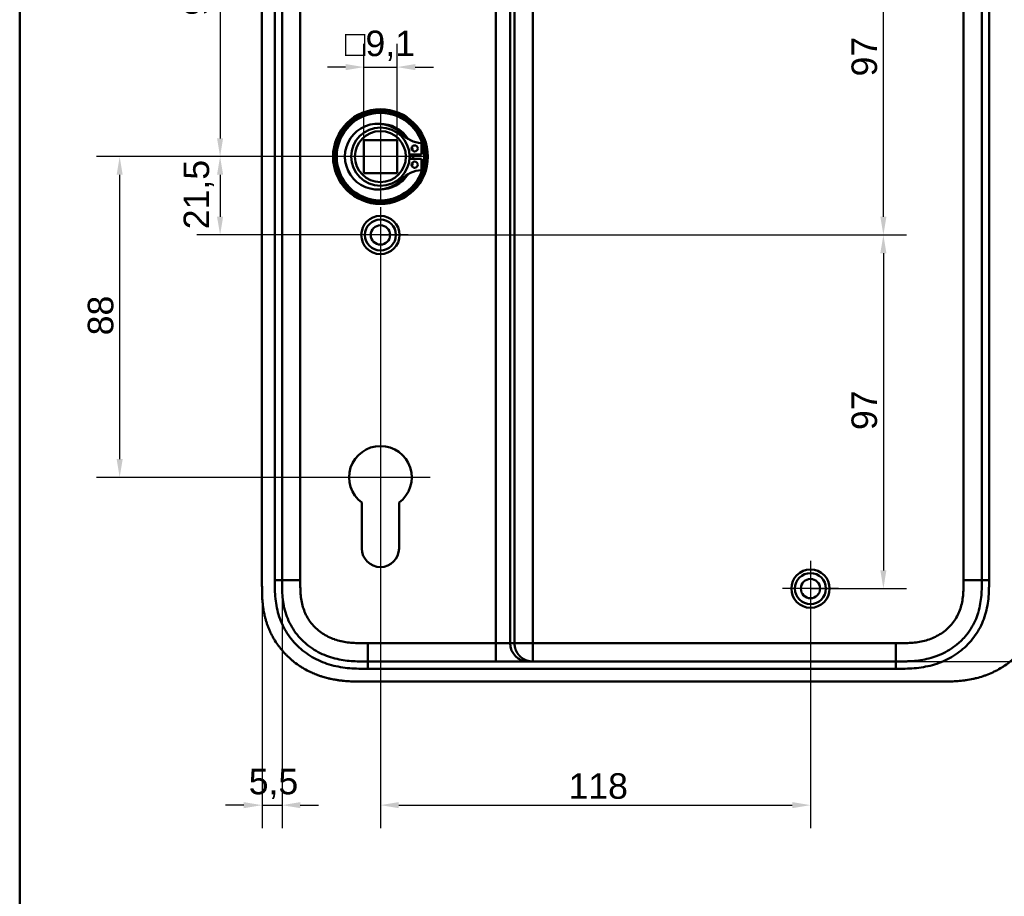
# Model space of a CAD drawing. Header units: millimetres. Extents: x 20 to 833, y 20 to 574.
# Tile 5 of 14: x 20 to 290, y 209 to 449. Entities that reach past the tile are written whole.
import ezdxf

# ---------------------------------------------------------------- set-up
doc = ezdxf.new("R2010")
doc.units = ezdxf.units.MM
doc.header["$LTSCALE"] = 2
for name, color, linetype, lineweight in [('Bemaßungen(DIN)', 7, 'Continuous', 25), ('Mittelpunktmarkierung(DIN)', 7, 'Continuous', 25), ('Sichtbare Kanten(DIN)', 7, 'Continuous', 50), ('Sichtbare tangentiale Kanten(DIN)', 7, 'Continuous', 50), ('Skizziergeometrie(DIN)', 7, 'Continuous', 50)]:
    doc.layers.add(name, color=color, linetype=linetype, lineweight=lineweight)
doc.styles.add('STANDARD-DIN~0', font='arial.ttf')
doc.dimstyles.new('CAD-LAN', dxfattribs={"dimscale": 2, "dimtxt": 3.5, "dimasz": 2.5, "dimexe": 3.175, "dimexo": 0, "dimgap": 0.8, "dimtad": 1, "dimrnd": 1e-08, "dimtxsty": 'STANDARD-DIN~0', "dimcen": 0.09, "dimdle": 10, "dimclrd": 250, "dimclre": 250, "dimclrt": 250, "dimadec": 0, "dimazin": 2, "dimtfac": 1, "dimtmove": 0, "dimatfit": 3, "dimfxl": 1, "dimtolj": 1, "dimtzin": 0, "dimlwd": 25, "dimlwe": 25, "dimarcsym": 0})

# ---------------------------------------------------------------- blocks, each defined once
blk = doc.blocks.new('Ränder Standardrahmen')
at = {"layer": 'Skizziergeometrie(DIN)', "flags": 128}
blk.add_lwpolyline([(10, 10), (10, 287), (410, 287), (410, 10), (10, 10)], dxfattribs=at)
blk = doc.blocks.new('*D8')
at = {"layer": 'Bemaßungen(DIN)', "color": 250, "linetype": 'Continuous', "lineweight": 25, "true_color": 0x3f3f3f, "transparency": 16777216}
for p, q in [((115.52, 507.41), (68.64, 507.41)), ((74.99, 502.41), (74.99, 416.91)), ((118.99, 411.91), (68.64, 411.91))]:
    blk.add_line(p, q, dxfattribs=at)
at = {"layer": 'Bemaßungen(DIN)', "color": 250, "linetype": 'Continuous', "true_color": 0x3f3f3f, "transparency": 16777216}
for points in [[(74.15, 502.41), (75.82, 502.41), (74.99, 507.41)], [(74.15, 416.91), (75.82, 416.91), (74.99, 411.91)]]:
    blk.add_solid(points, dxfattribs=at)
at = {"layer": 'Defpoints', "color": 0, "linetype": 'Continuous', "transparency": 16777216}
for p in [(115.52, 507.41), (74.99, 411.91), (118.99, 411.91)]:
    blk.add_point(p, dxfattribs=at)
at = {"layer": 'Bemaßungen(DIN)', "color": 250, "linetype": 'Continuous', "lineweight": 25, "true_color": 0x3f3f3f, "transparency": 16777216, "insert": (64.97, 450.54), "char_height": 7, "attachment_point": 1, "rotation": 90, "style": 'STANDARD-DIN~0'}
blk.add_mtext('\\A1;95,5', dxfattribs=at)
blk = doc.blocks.new('*D9')
at = {"layer": 'Bemaßungen(DIN)', "color": 250, "linetype": 'Continuous', "lineweight": 25, "true_color": 0x3f3f3f, "transparency": 16777216}
for p, q in [((118.99, 411.91), (68.64, 411.91)), ((74.99, 406.91), (74.99, 395.41)), ((118.99, 390.41), (68.64, 390.41))]:
    blk.add_line(p, q, dxfattribs=at)
at = {"layer": 'Bemaßungen(DIN)', "color": 250, "linetype": 'Continuous', "true_color": 0x3f3f3f, "transparency": 16777216}
for points in [[(74.15, 406.91), (75.82, 406.91), (74.99, 411.91)], [(74.15, 395.41), (75.82, 395.41), (74.99, 390.41)]]:
    blk.add_solid(points, dxfattribs=at)
at = {"layer": 'Defpoints', "color": 0, "linetype": 'Continuous', "transparency": 16777216}
for p in [(118.99, 411.91), (74.99, 390.41), (118.99, 390.41)]:
    blk.add_point(p, dxfattribs=at)
at = {"layer": 'Bemaßungen(DIN)', "color": 250, "linetype": 'Continuous', "lineweight": 25, "true_color": 0x3f3f3f, "transparency": 16777216, "insert": (64.97, 391.98), "char_height": 7, "attachment_point": 1, "rotation": 90, "style": 'STANDARD-DIN~0'}
blk.add_mtext('\\A1;21,5', dxfattribs=at)
blk = doc.blocks.new('*D10')
at = {"layer": 'Bemaßungen(DIN)', "color": 250, "linetype": 'Continuous', "lineweight": 25, "true_color": 0x3f3f3f, "transparency": 16777216}
for p, q in [((118.99, 411.91), (41.08, 411.91)), ((47.43, 406.91), (47.43, 328.91)), ((118.99, 323.91), (41.08, 323.91))]:
    blk.add_line(p, q, dxfattribs=at)
at = {"layer": 'Bemaßungen(DIN)', "color": 250, "linetype": 'Continuous', "true_color": 0x3f3f3f, "transparency": 16777216}
for points in [[(46.6, 406.91), (48.26, 406.91), (47.43, 411.91)], [(46.6, 328.91), (48.26, 328.91), (47.43, 323.91)]]:
    blk.add_solid(points, dxfattribs=at)
at = {"layer": 'Defpoints', "color": 0, "linetype": 'Continuous', "transparency": 16777216}
for p in [(118.99, 411.91), (47.43, 323.91), (118.99, 323.91)]:
    blk.add_point(p, dxfattribs=at)
at = {"layer": 'Bemaßungen(DIN)', "color": 250, "linetype": 'Continuous', "lineweight": 25, "true_color": 0x3f3f3f, "transparency": 16777216, "insert": (38.68, 362.88), "char_height": 7, "attachment_point": 1, "rotation": 90, "style": 'STANDARD-DIN~0'}
blk.add_mtext('\\A1;88', dxfattribs=at)
blk = doc.blocks.new('*D12')
at = {"layer": 'Bemaßungen(DIN)', "color": 250, "linetype": 'Continuous', "lineweight": 25, "true_color": 0x3f3f3f, "transparency": 16777216}
for p, q in [((236.99, 487.41), (263.34, 487.41)), ((256.99, 395.41), (256.99, 482.41)), ((118.99, 390.41), (263.34, 390.41))]:
    blk.add_line(p, q, dxfattribs=at)
at = {"layer": 'Bemaßungen(DIN)', "color": 250, "linetype": 'Continuous', "true_color": 0x3f3f3f, "transparency": 16777216}
for points in [[(256.15, 482.41), (257.82, 482.41), (256.99, 487.41)], [(256.15, 395.41), (257.82, 395.41), (256.99, 390.41)]]:
    blk.add_solid(points, dxfattribs=at)
at = {"layer": 'Defpoints', "color": 0, "linetype": 'Continuous', "transparency": 16777216}
for p in [(236.99, 487.41), (256.99, 487.41), (118.99, 390.41)]:
    blk.add_point(p, dxfattribs=at)
at = {"layer": 'Bemaßungen(DIN)', "color": 250, "linetype": 'Continuous', "lineweight": 25, "true_color": 0x3f3f3f, "transparency": 16777216, "insert": (248.24, 433.89), "char_height": 7, "attachment_point": 1, "rotation": 90, "style": 'STANDARD-DIN~0'}
blk.add_mtext('\\A1;97', dxfattribs=at)
blk = doc.blocks.new('*D13')
at = {"layer": 'Bemaßungen(DIN)', "color": 250, "linetype": 'Continuous', "lineweight": 25, "true_color": 0x3f3f3f, "transparency": 16777216}
for p, q in [((118.99, 390.41), (263.34, 390.41)), ((256.99, 385.41), (256.99, 298.41)), ((236.99, 293.41), (263.34, 293.41))]:
    blk.add_line(p, q, dxfattribs=at)
at = {"layer": 'Bemaßungen(DIN)', "color": 250, "linetype": 'Continuous', "true_color": 0x3f3f3f, "transparency": 16777216}
for points in [[(256.15, 385.41), (257.82, 385.41), (256.99, 390.41)], [(256.15, 298.41), (257.82, 298.41), (256.99, 293.41)]]:
    blk.add_solid(points, dxfattribs=at)
at = {"layer": 'Defpoints', "color": 0, "linetype": 'Continuous', "transparency": 16777216}
for p in [(118.99, 390.41), (236.99, 293.41), (256.99, 293.41)]:
    blk.add_point(p, dxfattribs=at)
at = {"layer": 'Bemaßungen(DIN)', "color": 250, "linetype": 'Continuous', "lineweight": 25, "true_color": 0x3f3f3f, "transparency": 16777216, "insert": (248.24, 336.89), "char_height": 7, "attachment_point": 1, "rotation": 90, "style": 'STANDARD-DIN~0'}
blk.add_mtext('\\A1;97', dxfattribs=at)
blk = doc.blocks.new('*D14')
at = {"layer": 'Bemaßungen(DIN)', "color": 250, "linetype": 'Continuous', "lineweight": 25, "true_color": 0x3f3f3f, "transparency": 16777216}
for p, q in [((118.99, 382.76), (118.99, 227.65)), ((236.99, 285.76), (236.99, 227.65)), ((123.99, 234), (231.99, 234))]:
    blk.add_line(p, q, dxfattribs=at)
at = {"layer": 'Bemaßungen(DIN)', "color": 250, "linetype": 'Continuous', "true_color": 0x3f3f3f, "transparency": 16777216}
for points in [[(123.99, 234.83), (123.99, 233.17), (118.99, 234)], [(231.99, 234.83), (231.99, 233.17), (236.99, 234)]]:
    blk.add_solid(points, dxfattribs=at)
at = {"layer": 'Defpoints', "color": 0, "linetype": 'Continuous', "transparency": 16777216}
for p in [(118.99, 382.76), (236.99, 285.76), (236.99, 234)]:
    blk.add_point(p, dxfattribs=at)
at = {"layer": 'Bemaßungen(DIN)', "color": 250, "linetype": 'Continuous', "lineweight": 25, "true_color": 0x3f3f3f, "transparency": 16777216, "insert": (170.58, 242.75), "char_height": 7, "attachment_point": 1, "style": 'STANDARD-DIN~0'}
blk.add_mtext('\\A1;118', dxfattribs=at)
blk = doc.blocks.new('*D15')
at = {"layer": 'Bemaßungen(DIN)', "color": 250, "linetype": 'Continuous', "lineweight": 25, "true_color": 0x3f3f3f, "transparency": 16777216}
for p, q in [((86.49, 294.69), (86.49, 227.65)), ((91.99, 295.69), (91.99, 227.65)), ((81.49, 234), (76.49, 234)), ((86.49, 234), (91.99, 234)), ((96.99, 234), (101.99, 234))]:
    blk.add_line(p, q, dxfattribs=at)
at = {"layer": 'Bemaßungen(DIN)', "color": 250, "linetype": 'Continuous', "true_color": 0x3f3f3f, "transparency": 16777216}
for points in [[(81.49, 234.83), (81.49, 233.17), (86.49, 234)], [(96.99, 234.83), (96.99, 233.17), (91.99, 234)]]:
    blk.add_solid(points, dxfattribs=at)
at = {"layer": 'Defpoints', "color": 0, "linetype": 'Continuous', "transparency": 16777216}
for p in [(86.49, 294.69), (91.99, 295.69), (91.99, 234)]:
    blk.add_point(p, dxfattribs=at)
at = {"layer": 'Bemaßungen(DIN)', "color": 250, "linetype": 'Continuous', "lineweight": 25, "true_color": 0x3f3f3f, "transparency": 16777216, "insert": (82.84, 243.98), "char_height": 7, "attachment_point": 1, "style": 'STANDARD-DIN~0'}
blk.add_mtext('\\A1;5,5', dxfattribs=at)
blk = doc.blocks.new('*D17')
at = {"layer": 'Bemaßungen(DIN)', "color": 250, "linetype": 'Continuous', "lineweight": 25, "true_color": 0x3f3f3f, "transparency": 16777216}
for p, q in [((260.45, 507.41), (340.74, 507.41)), ((334.39, 502.41), (334.39, 278.41)), ((260.45, 273.41), (340.74, 273.41))]:
    blk.add_line(p, q, dxfattribs=at)
at = {"layer": 'Bemaßungen(DIN)', "color": 250, "linetype": 'Continuous', "true_color": 0x3f3f3f, "transparency": 16777216}
for points in [[(333.56, 502.41), (335.22, 502.41), (334.39, 507.41)], [(333.56, 278.41), (335.22, 278.41), (334.39, 273.41)]]:
    blk.add_solid(points, dxfattribs=at)
at = {"layer": 'Defpoints', "color": 0, "linetype": 'Continuous', "transparency": 16777216}
for p in [(260.45, 507.41), (260.45, 273.41), (334.39, 273.41)]:
    blk.add_point(p, dxfattribs=at)
at = {"layer": 'Bemaßungen(DIN)', "color": 250, "linetype": 'Continuous', "lineweight": 25, "true_color": 0x3f3f3f, "transparency": 16777216, "insert": (325.64, 382.63), "char_height": 7, "attachment_point": 1, "rotation": 90, "style": 'STANDARD-DIN~0'}
blk.add_mtext('\\A1;234', dxfattribs=at)
blk = doc.blocks.new('*D18')
at = {"layer": 'Bemaßungen(DIN)', "color": 250, "linetype": 'Continuous', "lineweight": 25, "true_color": 0x3f3f3f, "transparency": 16777216}
for p, q in [((114.44, 416.46), (114.44, 442.81)), ((123.54, 416.46), (123.54, 442.81)), ((109.44, 436.46), (104.44, 436.46)), ((114.44, 436.46), (123.54, 436.46)), ((128.54, 436.46), (133.54, 436.46))]:
    blk.add_line(p, q, dxfattribs=at)
at = {"layer": 'Bemaßungen(DIN)', "color": 250, "linetype": 'Continuous', "true_color": 0x3f3f3f, "transparency": 16777216}
for points in [[(109.44, 437.29), (109.44, 435.62), (114.44, 436.46)], [(128.54, 437.29), (128.54, 435.62), (123.54, 436.46)]]:
    blk.add_solid(points, dxfattribs=at)
at = {"layer": 'Defpoints', "color": 0, "linetype": 'Continuous', "transparency": 16777216}
for p in [(123.54, 436.46), (114.44, 416.46), (123.54, 416.46)]:
    blk.add_point(p, dxfattribs=at)
at = {"layer": 'Bemaßungen(DIN)', "color": 250, "linetype": 'Continuous', "lineweight": 25, "true_color": 0x3f3f3f, "transparency": 16777216, "insert": (109.22, 446.47), "char_height": 7, "attachment_point": 1, "style": 'STANDARD-DIN~0'}
blk.add_mtext('\\A1;\\fAIGDT|b0|i0;\\H7.0000;o\\fArial|b0|i0;\\H7.0000;9,1', dxfattribs=at)

msp = doc.modelspace()

# ---------------------------------------------------------------- linework, layer by layer
at = {"layer": 'Mittelpunktmarkierung(DIN)', "linetype": 'Continuous'}
for p, q in [((118.987, 423.907), (118.987, 399.907)), ((130.987, 411.907), (106.987, 411.907)), ((118.987, 398.057), (118.987, 382.757)), ((126.637, 390.407), (111.337, 390.407)), ((118.987, 337.507), (118.987, 313.907)), ((132.587, 323.907), (105.387, 323.907)), ((236.987, 301.057), (236.987, 285.757)), ((244.637, 293.407), (229.337, 293.407))]:
    msp.add_line(p, q, dxfattribs=at)
at = {"layer": 'Sichtbare Kanten(DIN)'}
for p, q in [((86.487, 486.123), (86.487, 294.692)), ((114.437, 407.357), (114.437, 416.457)), ((114.437, 416.457), (123.537, 416.457)), ((123.537, 416.457), (123.537, 407.357)), ((130.212, 415.584), (130.212, 412.524)), ((130.212, 412.524), (126.963, 412.524)), ((126.963, 411.291), (130.212, 411.291)), ((130.212, 411.291), (130.212, 408.231)), ((123.537, 407.357), (114.437, 407.357)), ((113.887, 304.414), (113.891, 316.979)), ((124.091, 316.986), (124.087, 304.411)), ((115.525, 273.407), (115.514, 273.407)), ((115.525, 273.407), (150.616, 273.407)), ((150.616, 273.407), (159.584, 273.407)), ((159.584, 273.407), (160.76, 273.407)), ((160.76, 273.407), (260.448, 273.407)), ((114.526, 267.907), (272.448, 267.907))]:
    msp.add_line(p, q, dxfattribs=at)
for centre, radius in [((118.987, 411.907), 13), ((118.987, 411.907), 12.5), ((118.987, 411.907), 12), ((118.987, 411.907), 8), ((118.987, 411.907), 7), ((128.362, 414.139), 0.85), ((128.362, 409.676), 0.85), ((118.987, 390.407), 5.25), ((118.987, 390.407), 4.25), ((118.987, 390.407), 2.65), ((236.987, 293.407), 5.25), ((236.987, 293.407), 4.25), ((236.987, 293.407), 2.65)]:
    msp.add_circle(centre, radius, dxfattribs=at)
for centre, radius, start, end in [((118.253, 411.907), 9.017, 44.1409, 315.8591), ((118.987, 411.907), 9, 32.40981, 91.03095), ((130.952, 424.23), 8.678, 224.1409, 265.10819), ((118.987, 411.907), 9, 9.92527, 16.85484), ((118.987, 411.907), 8.2, 355.6871, 4.3129), ((118.987, 411.907), 9, 356.0711, 3.9289), ((130.952, 399.584), 8.678, 94.89181, 135.8591), ((118.987, 411.907), 9, 343.14516, 350.07473), ((118.987, 411.907), 9, 268.96905, 327.59019), ((118.987, 323.907), 8.6, 306.40888, 233.66516), ((118.987, 304.412), 5.1, 179.97961, 359.97961)]:
    msp.add_arc(centre, radius, start, end, dxfattribs=at)
for points in [[(91.987, 295.692), (91.987, 390.407), (91.987, 485.123)], [(283.987, 485.123), (283.987, 390.407), (283.987, 295.692)]]:
    msp.add_open_spline(points, degree=2, dxfattribs=at)
for points, knots in [([(86.487, 294.692), (86.487, 294.393), (86.487, 293.794), (86.493, 293.041), (86.505, 292.284), (86.523, 291.676), (86.557, 290.913), (86.595, 290.301), (86.67, 289.383), (86.772, 288.463), (86.959, 287.238), (87.142, 286.324), (87.36, 285.417), (87.523, 284.816), (87.749, 284.071), (87.949, 283.479), (88.222, 282.749), (88.459, 282.171), (88.841, 281.316), (89.26, 280.478), (89.953, 279.255), (90.637, 278.209), (91.572, 276.96), (92.38, 276.009), (93.46, 274.886), (94.378, 274.041), (95.586, 273.058), (96.597, 272.33), (97.911, 271.497), (99.001, 270.893), (100.262, 270.288), (101.121, 269.925), (101.993, 269.594), (102.579, 269.391), (103.467, 269.11), (104.364, 268.862), (105.57, 268.584), (106.481, 268.414), (107.396, 268.273), (108.006, 268.193), (108.77, 268.11), (109.381, 268.055), (110.143, 268.001), (110.753, 267.968), (111.666, 267.933), (112.877, 267.908), (113.928, 267.907), (114.526, 267.907)], [-0.99999789, -0.99999789, -0.99999789, -0.99999789, -0.9791648, -0.9583317, -0.94791516, -0.92708206, -0.91666552, -0.89583243, -0.88541588, -0.85416624, -0.83333315, -0.80208351, -0.79166696, -0.77083387, -0.76041733, -0.73958423, -0.72916769, -0.70833459, -0.69791805, -0.66666841, -0.64583532, -0.60416913, -0.58333604, -0.54166985, -0.52083676, -0.47917058, -0.45833749, -0.4166713, -0.39583821, -0.35417202, -0.33333893, -0.30208929, -0.29167275, -0.27083965, -0.26042311, -0.22917347, -0.20834038, -0.17709074, -0.16667419, -0.1458411, -0.13542455, -0.11459146, -0.10417491, -0.08334182, -0.07292528, -0.04167564, -0.00000945, -0.00000945, -0.00000945, -0.00000945]), ([(115.514, 273.407), (114.884, 273.407), (114.239, 273.407), (113.589, 273.418), (112.903, 273.428), (112.211, 273.45), (111.52, 273.492), (110.789, 273.536), (110.06, 273.603), (109.336, 273.698), (108.573, 273.799), (107.817, 273.932), (107.069, 274.103), (106.285, 274.281), (105.511, 274.501), (104.757, 274.762), (103.974, 275.034), (103.212, 275.351), (102.477, 275.712), (101.725, 276.081), (101, 276.497), (100.305, 276.959), (99.606, 277.424), (98.937, 277.936), (98.301, 278.496), (97.665, 279.057), (97.064, 279.665), (96.515, 280.307), (95.959, 280.955), (95.453, 281.64), (94.999, 282.355), (94.544, 283.072), (94.142, 283.82), (93.796, 284.589), (93.451, 285.354), (93.162, 286.141), (92.927, 286.934), (92.692, 287.724), (92.514, 288.509), (92.378, 289.301), (92.248, 290.063), (92.157, 290.83), (92.097, 291.608), (92.042, 292.323), (92.013, 293.046), (91.999, 293.768), (91.987, 294.416), (91.987, 295.064), (91.987, 295.692)], [0, 0, 0, 0, 0.1902217, 0.1902217, 0.1902217, 0.3910459, 0.3910459, 0.3910459, 0.6037782, 0.6037782, 0.6037782, 0.8282217, 0.8282217, 0.8282217, 1.0633883, 1.0633883, 1.0633883, 1.3072782, 1.3072782, 1.3072782, 1.5568293, 1.5568293, 1.5568293, 1.8081601, 1.8081601, 1.8081601, 2.0594434, 2.0594434, 2.0594434, 2.3133314, 2.3133314, 2.3133314, 2.5680226, 2.5680226, 2.5680226, 2.8214462, 2.8214462, 2.8214462, 3.0739819, 3.0739819, 3.0739819, 3.3167289, 3.3167289, 3.3167289, 3.5398143, 3.5398143, 3.5398143, 3.7401487, 3.7401487, 3.7401487, 3.7401487]), ([(283.987, 295.692), (283.987, 295.05), (283.987, 294.408), (283.973, 293.723), (283.958, 292.953), (283.929, 292.277), (283.873, 291.56), (283.812, 290.788), (283.722, 290.033), (283.59, 289.271), (283.452, 288.475), (283.271, 287.69), (283.045, 286.926), (283.03, 286.878), (283.015, 286.828), (283, 286.777), (282.768, 286.021), (282.493, 285.289), (282.172, 284.577), (281.824, 283.807), (281.422, 283.06), (280.969, 282.346), (280.513, 281.63), (280.006, 280.944), (279.452, 280.299), (279.038, 279.815), (278.597, 279.354), (278.133, 278.916), (277.979, 278.77), (277.822, 278.627), (277.663, 278.488), (277.033, 277.933), (276.361, 277.418), (275.659, 276.953), (274.963, 276.491), (274.236, 276.075), (273.487, 275.707), (272.748, 275.345), (271.987, 275.029), (271.209, 274.76), (270.453, 274.498), (269.683, 274.28), (268.902, 274.102), (268.154, 273.932), (267.403, 273.8), (266.643, 273.699), (265.92, 273.603), (265.205, 273.538), (264.454, 273.492), (264.1, 273.471), (263.758, 273.455), (263.409, 273.443), (262.575, 273.414), (261.751, 273.408), (260.927, 273.407), (260.768, 273.407), (260.608, 273.407), (260.448, 273.407)], [0.0000027, 0.0000027, 0.0000027, 0.0000027, 0.1925219, 0.1925219, 0.1925219, 0.4089719, 0.4089719, 0.4089719, 0.6416932, 0.6416932, 0.6416932, 0.885175, 0.885175, 0.885175, 0.9007934, 0.9007934, 0.9007934, 1.135805, 1.135805, 1.135805, 1.3901448, 1.3901448, 1.3901448, 1.6455397, 1.6455397, 1.6455397, 1.8367287, 1.8367287, 1.8367287, 1.9003445, 1.9003445, 1.9003445, 2.1535344, 2.1535344, 2.1535344, 2.404441, 2.404441, 2.404441, 2.6518499, 2.6518499, 2.6518499, 2.8926284, 2.8926284, 2.8926284, 3.1231828, 3.1231828, 3.1231828, 3.3427033, 3.3427033, 3.3427033, 3.4462223, 3.4462223, 3.4462223, 3.6934044, 3.6934044, 3.6934044, 3.7412921, 3.7412921, 3.7412921, 3.7412921]), ([(272.448, 267.907), (273.043, 267.907), (274.241, 267.908), (275.757, 267.944), (277.285, 268.025), (278.514, 268.133), (280.054, 268.336), (281.286, 268.555), (282.818, 268.911), (284.034, 269.262), (285.533, 269.789), (286.711, 270.281), (288.148, 270.985), (289.266, 271.617), (290.613, 272.491), (291.647, 273.256), (292.875, 274.288), (293.803, 275.172), (294.888, 276.342), (295.691, 277.327), (296.61, 278.612), (297.275, 279.679), (298.013, 281.052), (298.53, 282.178), (299.082, 283.612), (299.45, 284.776), (299.821, 286.242), (300.049, 287.421), (300.258, 288.895), (300.368, 290.071), (300.451, 291.532), (300.486, 292.981), (300.487, 294.124), (300.487, 294.692)], [-0.99999768, -0.99999768, -0.99999768, -0.99999768, -0.95833111, -0.91666454, -0.89583125, -0.85416468, -0.8333314, -0.79166483, -0.77083154, -0.72916497, -0.70833169, -0.66666512, -0.64583183, -0.60416526, -0.58333198, -0.54166541, -0.52083212, -0.47916555, -0.45833227, -0.4166657, -0.39583241, -0.35416584, -0.33333256, -0.29166599, -0.2708327, -0.22916613, -0.20833285, -0.16666628, -0.14583299, -0.10416642, -0.08333314, -0.04166657, -0.00000215, -0.00000215, -0.00000215, -0.00000215])]:
    msp.add_open_spline(points, degree=3, knots=knots, dxfattribs=at)
at = {"layer": 'Sichtbare tangentiale Kanten(DIN)'}
for p, q in [((150.616, 502.407), (150.616, 278.407)), ((154.602, 278.407), (154.602, 502.407)), ((155.778, 502.407), (155.778, 278.407)), ((160.76, 278.407), (160.76, 502.407)), ((91.987, 295.692), (89.987, 295.692)), ((91.987, 295.692), (96.987, 295.692)), ((278.987, 295.692), (283.987, 295.692)), ((283.987, 295.692), (285.986, 295.692)), ((150.616, 278.407), (115.514, 278.407)), ((115.514, 273.407), (115.514, 278.407)), ((150.616, 278.407), (150.616, 273.407)), ((154.602, 278.407), (150.616, 278.407)), ((155.778, 278.407), (154.602, 278.407)), ((155.778, 278.407), (160.76, 278.407)), ((260.448, 278.407), (160.76, 278.407)), ((160.76, 278.407), (160.76, 273.407)), ((260.448, 278.407), (260.448, 273.407)), ((115.525, 273.407), (115.525, 271.408)), ((260.448, 273.407), (260.448, 271.407))]:
    msp.add_line(p, q, dxfattribs=at)
for points, degree in [([(89.987, 295.692), (89.987, 358.835), (89.987, 421.979), (89.987, 485.123)], 3), ([(96.987, 295.692), (96.987, 358.835), (96.987, 421.979), (96.987, 485.123)], 3), ([(278.987, 485.123), (278.987, 421.979), (278.987, 358.836), (278.987, 295.692)], 3), ([(285.987, 485.123), (285.987, 421.979), (285.987, 358.836), (285.986, 295.692)], 3), ([(159.584, 273.407), (156.832, 273.407), (154.602, 275.646), (154.602, 278.407)], 3), ([(160.76, 273.407), (160.657, 273.407), (160.452, 273.413), (160.148, 273.436), (159.752, 273.497), (159.274, 273.621), (158.815, 273.79), (158.379, 274.001), (157.968, 274.252), (157.584, 274.54), (157.229, 274.864), (156.907, 275.219), (156.62, 275.605), (156.369, 276.018), (156.159, 276.456), (155.991, 276.916), (155.867, 277.395), (155.807, 277.793), (155.783, 278.098), (155.778, 278.304), (155.778, 278.407)], 5), ([(260.448, 271.407), (212.141, 271.407), (163.833, 271.407), (115.525, 271.408)], 3)]:
    msp.add_open_spline(points, degree=degree, dxfattribs=at)
for points, knots in [([(115.525, 271.408), (115.309, 271.408), (115.094, 271.408), (114.878, 271.408), (114.677, 271.408), (114.476, 271.409), (114.275, 271.41), (114.175, 271.411), (114.074, 271.412), (113.973, 271.413), (113.679, 271.416), (113.384, 271.42), (113.068, 271.428), (113.061, 271.428), (113.054, 271.428), (113.047, 271.428), (112.163, 271.449), (111.364, 271.488), (110.555, 271.556), (110.541, 271.558), (110.527, 271.559), (110.512, 271.56), (109.69, 271.63), (108.861, 271.732), (108.038, 271.872), (108.03, 271.874), (108.022, 271.875), (108.014, 271.876), (107.187, 272.018), (106.364, 272.198), (105.552, 272.422), (105.545, 272.424), (105.539, 272.426), (105.532, 272.427), (103.893, 272.881), (102.291, 273.518), (100.818, 274.318), (99.339, 275.121), (97.921, 276.125), (96.676, 277.268), (95.439, 278.402), (94.33, 279.71), (93.419, 281.114), (92.51, 282.515), (91.773, 284.05), (91.237, 285.643), (91.236, 285.647), (91.235, 285.651), (91.233, 285.655), (90.965, 286.455), (90.745, 287.276), (90.572, 288.098), (90.571, 288.105), (90.569, 288.111), (90.568, 288.118), (90.395, 288.942), (90.268, 289.782), (90.18, 290.612), (90.178, 290.626), (90.177, 290.64), (90.176, 290.653), (90.09, 291.472), (90.04, 292.289), (90.013, 293.165), (90.013, 293.178), (90.013, 293.19), (90.012, 293.203), (89.987, 294.057), (89.987, 294.874), (89.987, 295.692)], [0, 0, 0, 0, 0.0646507, 0.0646507, 0.0646507, 0.1249969, 0.1249969, 0.1249969, 0.15517, 0.15517, 0.15517, 0.2436497, 0.2436497, 0.2436497, 0.2456893, 0.2456893, 0.2456893, 0.492996, 0.492996, 0.492996, 0.4974066, 0.4974066, 0.4974066, 0.748902, 0.748902, 0.748902, 0.7513151, 0.7513151, 0.7513151, 1.0041249, 1.0041249, 1.0041249, 1.0061194, 1.0061194, 1.0061194, 1.5162083, 1.5162083, 1.5162083, 2.0281632, 2.0281632, 2.0281632, 2.536105, 2.536105, 2.536105, 3.0426684, 3.0426684, 3.0426684, 3.0439581, 3.0439581, 3.0439581, 3.2980848, 3.2980848, 3.2980848, 3.3001542, 3.3001542, 3.3001542, 3.554844, 3.554844, 3.554844, 3.5590877, 3.5590877, 3.5590877, 3.810454, 3.810454, 3.810454, 3.8140987, 3.8140987, 3.8140987, 4.0593595, 4.0593595, 4.0593595, 4.0593595]), ([(115.514, 278.407), (115.278, 278.407), (115.043, 278.407), (114.808, 278.408), (114.732, 278.408), (114.656, 278.408), (114.58, 278.409), (114.504, 278.409), (114.428, 278.409), (114.352, 278.41), (114.199, 278.411), (114.047, 278.412), (113.895, 278.414), (113.819, 278.415), (113.743, 278.416), (113.667, 278.417), (113.513, 278.419), (113.359, 278.422), (113.206, 278.426), (113.129, 278.428), (113.052, 278.43), (112.975, 278.432), (112.898, 278.434), (112.821, 278.437), (112.741, 278.44), (112.428, 278.45), (112.131, 278.464), (111.823, 278.483), (111.816, 278.483), (111.808, 278.484), (111.801, 278.484), (111.181, 278.522), (110.588, 278.577), (109.991, 278.655), (109.982, 278.657), (109.973, 278.658), (109.964, 278.659), (109.364, 278.739), (108.769, 278.843), (108.179, 278.978), (108.174, 278.979), (108.169, 278.98), (108.163, 278.981), (107.567, 279.118), (106.973, 279.286), (106.396, 279.486), (106.393, 279.487), (106.389, 279.488), (106.386, 279.49), (105.804, 279.692), (105.229, 279.931), (104.675, 280.203), (104.122, 280.475), (103.583, 280.783), (103.07, 281.125), (102.557, 281.466), (102.065, 281.843), (101.604, 282.249), (101.144, 282.655), (100.709, 283.096), (100.31, 283.561), (99.914, 284.025), (99.548, 284.519), (99.221, 285.034), (98.896, 285.546), (98.606, 286.086), (98.357, 286.638), (98.108, 287.19), (97.897, 287.763), (97.724, 288.343), (97.723, 288.347), (97.722, 288.351), (97.72, 288.355), (97.549, 288.934), (97.414, 289.526), (97.311, 290.12), (97.309, 290.129), (97.308, 290.137), (97.306, 290.146), (97.204, 290.743), (97.133, 291.345), (97.084, 291.971), (97.083, 291.978), (97.083, 291.986), (97.082, 291.993), (97.058, 292.304), (97.041, 292.606), (97.027, 292.915), (97.013, 293.232), (97.004, 293.548), (96.998, 293.863), (96.986, 294.474), (96.986, 295.084), (96.987, 295.692)], [3.8795396, 3.8795396, 3.8795396, 3.8795396, 3.9500796, 3.9500796, 3.9500796, 3.9729083, 3.9729083, 3.9729083, 3.9957369, 3.9957369, 3.9957369, 4.0413942, 4.0413942, 4.0413942, 4.0642228, 4.0642228, 4.0642228, 4.1103649, 4.1103649, 4.1103649, 4.1334359, 4.1334359, 4.1334359, 4.1565069, 4.1565069, 4.1565069, 4.2466916, 4.2466916, 4.2466916, 4.2487909, 4.2487909, 4.2487909, 4.4301197, 4.4301197, 4.4301197, 4.4328324, 4.4328324, 4.4328324, 4.6153934, 4.6153934, 4.6153934, 4.6170091, 4.6170091, 4.6170091, 4.8015249, 4.8015249, 4.8015249, 4.802599, 4.802599, 4.802599, 4.9886467, 4.9886467, 4.9886467, 5.1742372, 5.1742372, 5.1742372, 5.3593337, 5.3593337, 5.3593337, 5.5439566, 5.5439566, 5.5439566, 5.7276859, 5.7276859, 5.7276859, 5.9107052, 5.9107052, 5.9107052, 6.0936617, 6.0936617, 6.0936617, 6.0950038, 6.0950038, 6.0950038, 6.2776503, 6.2776503, 6.2776503, 6.2802935, 6.2802935, 6.2802935, 6.4638632, 6.4638632, 6.4638632, 6.4660269, 6.4660269, 6.4660269, 6.5574768, 6.5574768, 6.5574768, 6.6515247, 6.6515247, 6.6515247, 6.8339614, 6.8339614, 6.8339614, 6.8339614]), ([(278.987, 295.692), (278.987, 295.448), (278.987, 295.204), (278.986, 294.96), (278.986, 294.814), (278.985, 294.667), (278.984, 294.521), (278.983, 294.448), (278.983, 294.374), (278.982, 294.301), (278.981, 294.228), (278.98, 294.155), (278.979, 294.081), (278.978, 294.008), (278.977, 293.935), (278.975, 293.862), (278.969, 293.549), (278.961, 293.236), (278.947, 292.916), (278.933, 292.604), (278.915, 292.302), (278.891, 291.991), (278.89, 291.983), (278.89, 291.976), (278.889, 291.968), (278.84, 291.342), (278.769, 290.74), (278.666, 290.142), (278.665, 290.134), (278.663, 290.125), (278.662, 290.116), (278.559, 289.522), (278.424, 288.93), (278.252, 288.351), (278.25, 288.346), (278.249, 288.342), (278.248, 288.338), (278.075, 287.758), (277.863, 287.184), (277.614, 286.632), (277.365, 286.08), (277.074, 285.54), (276.748, 285.027), (276.421, 284.513), (276.055, 284.018), (275.657, 283.554), (275.258, 283.089), (274.823, 282.648), (274.362, 282.243), (273.9, 281.836), (273.407, 281.459), (272.894, 281.119), (272.38, 280.778), (271.841, 280.469), (271.287, 280.198), (270.733, 279.925), (270.157, 279.687), (269.574, 279.485), (269.571, 279.484), (269.568, 279.483), (269.564, 279.482), (268.986, 279.282), (268.392, 279.114), (267.795, 278.978), (267.79, 278.977), (267.785, 278.976), (267.78, 278.974), (267.189, 278.84), (266.594, 278.736), (265.993, 278.657), (265.984, 278.656), (265.975, 278.654), (265.966, 278.653), (265.369, 278.575), (264.776, 278.521), (264.155, 278.483), (264.148, 278.483), (264.14, 278.482), (264.133, 278.482), (263.825, 278.463), (263.527, 278.45), (263.223, 278.439), (262.91, 278.429), (262.598, 278.421), (262.288, 278.417), (261.672, 278.407), (261.06, 278.407), (260.448, 278.407)], [0, 0, 0, 0, 0.073129, 0.073129, 0.073129, 0.1170868, 0.1170868, 0.1170868, 0.1390657, 0.1390657, 0.1390657, 0.1610445, 0.1610445, 0.1610445, 0.1830156, 0.1830156, 0.1830156, 0.2767014, 0.2767014, 0.2767014, 0.3682123, 0.3682123, 0.3682123, 0.3703794, 0.3703794, 0.3703794, 0.5540752, 0.5540752, 0.5540752, 0.5567155, 0.5567155, 0.5567155, 0.7394794, 0.7394794, 0.7394794, 0.7408245, 0.7408245, 0.7408245, 0.9239048, 0.9239048, 0.9239048, 1.1070533, 1.1070533, 1.1070533, 1.2909149, 1.2909149, 1.2909149, 1.4756691, 1.4756691, 1.4756691, 1.6608929, 1.6608929, 1.6608929, 1.8466086, 1.8466086, 1.8466086, 2.0327825, 2.0327825, 2.0327825, 2.033862, 2.033862, 2.033862, 2.2184979, 2.2184979, 2.2184979, 2.2201221, 2.2201221, 2.2201221, 2.4027955, 2.4027955, 2.4027955, 2.4055233, 2.4055233, 2.4055233, 2.586959, 2.586959, 2.586959, 2.5890725, 2.5890725, 2.5890725, 2.6793073, 2.6793073, 2.6793073, 2.7720151, 2.7720151, 2.7720151, 2.9555879, 2.9555879, 2.9555879, 2.9555879]), ([(285.986, 295.692), (285.986, 295.569), (285.986, 295.447), (285.986, 295.223), (285.986, 295.122), (285.986, 294.92), (285.986, 294.819), (285.982, 294.213), (285.976, 293.708), (285.961, 293.203)], [0, 0, 0, 0, 0.03676501, 0.03676501, 0.06707453, 0.06707453, 0.09738405, 0.09738405, 0.24893164, 0.24893164, 0.24893164, 0.24893164]), ([(285.961, 293.203), (285.934, 292.29), (285.884, 291.472), (285.798, 290.653), (285.796, 290.639), (285.795, 290.626), (285.794, 290.612), (285.706, 289.782), (285.578, 288.942), (285.406, 288.118), (285.404, 288.111), (285.403, 288.105), (285.401, 288.098), (285.229, 287.276), (285.008, 286.455), (284.74, 285.655), (284.739, 285.651), (284.738, 285.647), (284.736, 285.643), (284.201, 284.05), (283.463, 282.515), (282.554, 281.114), (281.643, 279.71), (280.534, 278.402), (279.298, 277.268), (278.052, 276.125), (276.635, 275.12), (275.156, 274.318), (273.682, 273.518), (272.08, 272.881), (270.441, 272.427), (270.435, 272.425), (270.428, 272.424), (270.422, 272.422), (269.609, 272.198), (268.787, 272.018), (267.959, 271.876), (267.952, 271.875), (267.944, 271.874), (267.936, 271.872), (267.113, 271.732), (266.284, 271.63), (265.461, 271.56), (265.447, 271.559), (265.432, 271.558), (265.418, 271.556), (264.61, 271.488), (263.811, 271.449), (262.946, 271.428), (262.932, 271.428), (262.918, 271.428), (262.905, 271.427), (262.06, 271.407), (261.254, 271.407), (260.448, 271.407)], [0.2489316, 0.2489316, 0.2489316, 0.2489316, 0.5002989, 0.5002989, 0.5002989, 0.5045423, 0.5045423, 0.5045423, 0.7592332, 0.7592332, 0.7592332, 0.7613025, 0.7613025, 0.7613025, 1.01543, 1.01543, 1.01543, 1.0167198, 1.0167198, 1.0167198, 1.5232849, 1.5232849, 1.5232849, 2.0312283, 2.0312283, 2.0312283, 2.5431846, 2.5431846, 2.5431846, 3.0532744, 3.0532744, 3.0532744, 3.0552733, 3.0552733, 3.0552733, 3.3080792, 3.3080792, 3.3080792, 3.3104825, 3.3104825, 3.3104825, 3.5619885, 3.5619885, 3.5619885, 3.5664026, 3.5664026, 3.5664026, 3.8137067, 3.8137067, 3.8137067, 3.8175992, 3.8175992, 3.8175992, 4.0593829, 4.0593829, 4.0593829, 4.0593829])]:
    msp.add_open_spline(points, degree=3, knots=knots, dxfattribs=at)

# ---------------------------------------------------------------- block references
at = {"xscale": 2, "yscale": 2, "zscale": 2}
msp.add_blockref('Ränder Standardrahmen', (0, 0), dxfattribs=at)

# ---------------------------------------------------------------- dimensions: what is measured, and where the dimension line sits
at = {"layer": 'Bemaßungen(DIN)', "color": 250, "linetype": 'Continuous', "lineweight": 25, "true_color": 0x3f3f3f}
for base, p1, p2, angle, override, picture, middle in [((74.987, 411.907), (115.525, 507.407), (118.987, 411.907), 90, {"dimgap": 0.8, "dimdec": 2, "dimtol": 0, "dimlim": 0, "dimtp": 0, "dimtm": 0, "dimtdec": 2, "dimtofl": 0, "dimatfit": 1}, '*D8', (74.987, 459.657)), ((334.391, 273.407), (260.448, 507.407), (260.448, 273.407), 90, {"dimgap": 0.8, "dimdec": 2, "dimtol": 0, "dimlim": 0, "dimtp": 0, "dimtm": 0, "dimtdec": 2, "dimtofl": 0, "dimatfit": 1}, '*D17', (334.391, 390.407)), ((256.987, 487.407), (118.987, 390.407), (236.987, 487.407), 90, {"dimgap": 0.8, "dimdec": 2, "dimtol": 0, "dimlim": 0, "dimtp": 0, "dimtm": 0, "dimtdec": 2, "dimtofl": 0, "dimatfit": 1}, '*D12', (256.987, 438.907)), ((47.431, 323.907), (118.987, 411.907), (118.987, 323.907), 90, {"dimgap": 0.8, "dimdec": 2, "dimtol": 0, "dimlim": 0, "dimtp": 0, "dimtm": 0, "dimtdec": 2, "dimtofl": 0, "dimatfit": 1}, '*D10', (47.431, 367.907)), ((74.987, 390.407), (118.987, 411.907), (118.987, 390.407), 90, {"dimgap": 0.8, "dimdec": 2, "dimtol": 0, "dimlim": 0, "dimtp": 0, "dimtm": 0, "dimtdec": 2, "dimtofl": 0, "dimatfit": 1}, '*D9', (74.987, 401.157)), ((256.987, 293.407), (118.987, 390.407), (236.987, 293.407), 90, {"dimgap": 0.8, "dimdec": 2, "dimtol": 0, "dimlim": 0, "dimtp": 0, "dimtm": 0, "dimtdec": 2, "dimtofl": 0, "dimatfit": 1}, '*D13', (256.987, 341.907)), ((236.987, 233.999), (118.987, 382.757), (236.987, 285.757), 180, {"dimgap": 0.8, "dimdec": 2, "dimtol": 0, "dimlim": 0, "dimtp": 0, "dimtm": 0, "dimtdec": 2, "dimtofl": 0, "dimatfit": 1}, '*D14', (177.987, 233.999)), ((91.987, 233.999), (86.487, 294.692), (91.987, 295.692), 180, {"dimgap": 0.8, "dimdec": 2, "dimtol": 0, "dimlim": 0, "dimtp": 0, "dimtm": 0, "dimtdec": 2, "dimtofl": 1, "dimatfit": 1}, '*D15', (89.237, 233.999))]:
    dim = msp.add_linear_dim(base=base, p1=p1, p2=p2, angle=angle, dimstyle='CAD-LAN', override=override, dxfattribs=at)
    dim.commit()
    dim.dimension.update_dxf_attribs({"geometry": picture, "text_midpoint": middle, "dimtype": 160})
dim = msp.add_linear_dim(base=(123.537, 436.457), p1=(114.437, 416.457), p2=(123.537, 416.457), angle=180, text='\\fAIGDT|b0|i0;\\H7.0000;o\\fArial|b0|i0;\\H7.0000;<>', dimstyle='CAD-LAN', override={"dimgap": 0.8, "dimdec": 2, "dimtol": 0, "dimlim": 0, "dimtp": 0, "dimtm": 0, "dimtdec": 2, "dimtofl": 1, "dimatfit": 1}, dxfattribs=at)
dim.commit()
dim.dimension.update_dxf_attribs({"geometry": '*D18', "text_midpoint": (118.987, 436.457), "dimtype": 160})

doc.saveas('drawing.dxf')
